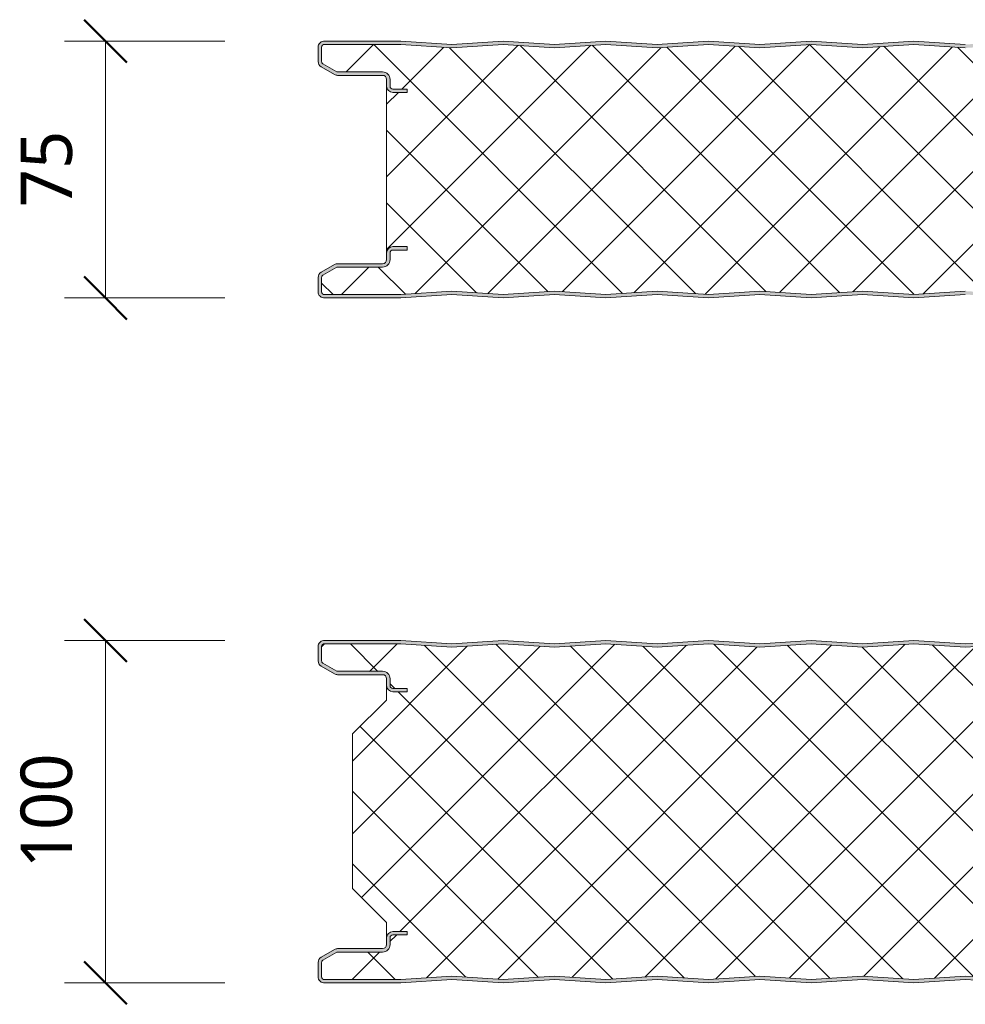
# Model space of a CAD drawing. Header units: millimetres. Extents: x 196 to 3485, y -270 to 1649.
# Tile 3 of 11: x 196 to 473, y 1130 to 1418. Entities that reach past the tile are written whole.
import ezdxf

# ---------------------------------------------------------------- set-up
doc = ezdxf.new("R2010")
doc.units = ezdxf.units.MM
for name, color, linetype, lineweight in [('A-ANNO-DIMS', 211, 'Continuous', 9), ('A-ANNO-DIMS-5', 211, 'Continuous', 9), ('A-DETL-GENF', 92, 'Continuous', 13)]:
    doc.layers.add(name, color=color, linetype=linetype, lineweight=lineweight)
doc.styles.add('Yu Gothic', font='Yu Gothic.ttf', dxfattribs={"height": 15})
doc.dimstyles.new('Diagonal', dxfattribs={"dimscale": 304.8, "dimtxt": 17.413553, "dimasz": 0.04101, "dimexe": 0.03937, "dimexo": 0.024606, "dimgap": 0.024606, "dimtad": 1, "dimdec": 0, "dimzin": 0, "dimdsep": 46, "dimtxsty": 'Yu Gothic', "dimblk1": 'OBLIQUE', "dimblk2": 'OBLIQUE', "dimsah": 1, "dimcen": 0.09, "dimazin": 0, "dimtfac": 1, "dimtdec": 4, "dimtix": 1, "dimtmove": 0, "dimatfit": 3, "dimfxl": 1, "dimtvp": 1, "dimtfill": 1, "dimtolj": 1, "dimtzin": 0, "dimarcsym": 2})

# ---------------------------------------------------------------- blocks, each defined once
blk = doc.blocks.new('CR 1100 - SATINLINE - SATINLINE - CR 1100 75mm - SATINLINE - SATINLINE-4331306-15 PANEL SIZE AND PROFILE Copy 1 Copy 2 Copy 1 Copy 1 Copy 2 Copy 1 Copy 1 Copy 1 Copy 3')
at = {"layer": 'A-DETL-GENF'}
h = blk.add_hatch(color=256, dxfattribs=at)
h.paths.add_polyline_path([(1059, 1), (1074.1, 0), (1096.41, 0.03), (1096.67, 0.06), (1097.1, 0.24), (1097.48, 0.53), (1097.81, 1.03), (1097.94, 1.33), (1098, 1.8), (1098.04, 9.61), (1098.16, 9.9), (1098.35, 10.15), (1098.63, 10.35), (1098.89, 10.46), (1099.2, 10.5), (1118.41, 10.53), (1118.67, 10.56), (1119.1, 10.74), (1119.48, 11.03), (1119.8, 11.5), (1119.94, 11.83), (1120, 12.68), (1120, 13.2), (1119.94, 13.67), (1119.76, 14.1), (1119.38, 14.55), (1119.1, 14.76), (1118.67, 14.94), (1118.2, 15), (1114, 15), (1114, 14), (1118.41, 13.97), (1118.77, 13.77), (1118.98, 13.41), (1119, 13.2), (1118.98, 12.09), (1118.77, 11.73), (1118.41, 11.53), (1118.2, 11.5), (1099.2, 11.5), (1098.63, 11.43), (1098.1, 11.21), (1097.65, 10.86), (1097.3, 10.4), (1097.08, 9.87), (1097, 9.3), (1096.98, 1.59), (1096.77, 1.23), (1096.41, 1.03), (1095.91, 1), (1073.89, 1)])
h.paths.add_polyline_path([(414, 0), (429.09, 1), (444, 0), (459.09, 1), (474, 0), (489.09, 1), (504, 0), (519.09, 1), (534, 0), (549.09, 1), (564.21, 0.01), (579.09, 1), (594.21, 0.01), (609.09, 1), (624.21, 0.01), (639.09, 1), (654.21, 0.01), (669.09, 1), (684.21, 0.01), (699.09, 1), (714.21, 0.01), (729.09, 1), (744.21, 0.01), (759.09, 1), (774.21, 0.01), (789.09, 1), (804.21, 0.01), (819.09, 1), (834.21, 0.01), (849.09, 1), (864.21, 0.01), (879.09, 1), (894.21, 0.01), (909.09, 1), (924.21, 0.01), (939.09, 1), (954.21, 0.01), (969.09, 1), (984, 0), (999.3, 0.98), (1014.21, 0.01), (1029.09, 1), (1044, 0), (1059.21, 1), (1073.89, 1), (1059, 2.01), (1044, 1), (1029, 2.01), (1014, 1), (999, 2.01), (984, 1), (969, 2.01), (954, 1), (939, 2.01), (924, 1), (909, 2.01), (894, 1), (879, 2.01), (864, 1), (849, 2.01), (834, 1), (819, 2.01), (804, 1), (789, 2.01), (774, 1), (759, 2.01), (744, 1), (729, 2.01), (714, 1), (699, 2.01), (684, 1), (669, 2.01), (654, 1), (639, 2.01), (624, 1), (609, 2.01), (594, 1), (579, 2.01), (564, 1), (549, 2.01), (534, 1), (519, 2.01), (504, 1), (489, 2.01), (474, 1), (459, 2.01), (444, 1), (429, 2.01), (414, 1), (399, 2.01), (384, 1), (369, 2.01), (354, 1), (339, 2.01), (324, 1), (309, 2.01), (294, 1), (279, 2.01), (264, 1), (249, 2.01), (234, 1), (219, 2.01), (204, 1), (189, 2.01), (174, 1), (159, 2.01), (144, 1), (129, 2.01), (114, 1), (99, 2.01), (84, 1), (69, 2.01), (53.89, 1), (39, 2.01), (24.11, 1), (1.51, 1.05), (1.2, 1.27), (1.02, 1.61), (1, 1.8), (1.03, 6.17), (1.23, 6.53), (1.4, 6.65), (5.46, 9), (18.8, 9), (19.37, 9.07), (19.9, 9.29), (20.36, 9.64), (20.71, 10.1), (20.93, 10.63), (21, 11.2), (21.03, 13.41), (21.23, 13.76), (21.59, 13.97), (21.8, 14), (26, 14), (26, 15), (21.8, 15), (21.33, 14.94), (20.9, 14.76), (20.53, 14.47), (20.24, 14.1), (20.06, 13.67), (20, 13.2), (19.96, 10.89), (19.84, 10.6), (19.65, 10.35), (19.37, 10.15), (19.11, 10.04), (18.8, 10), (5.46, 9.97), (5.21, 9.94), (4.78, 9.76), (0.9, 7.52), (0.53, 7.23), (0.16, 6.65), (0.06, 6.43), (0, 5.52), (0.05, 1.38), (0.19, 0.99), (0.43, 0.63), (0.74, 0.35), (1.1, 0.14), (1.51, 0.02), (3, 0), (24.67, 0.04), (39.09, 1), (54, 0), (69.09, 1), (84, 0), (99.09, 1), (114, 0), (129.09, 1), (144, 0), (159.09, 1), (174, 0), (189.09, 1), (204, 0), (219.09, 1), (234, 0), (249.09, 1), (264, 0), (279.09, 1), (294, 0), (309.09, 1), (324, 0), (339.09, 1), (354, 0), (369.09, 1), (384, 0), (399.09, 1)])
h.paths.add_polyline_path([(1118.2, 60), (1118.67, 60.06), (1119.1, 60.24), (1119.48, 60.53), (1119.76, 60.9), (1119.94, 61.33), (1120, 61.8), (1120, 62.7), (1119.9, 63.27), (1119.76, 63.6), (1119.48, 63.97), (1119, 64.3), (1118.67, 64.44), (1118.2, 64.5), (1098.89, 64.54), (1098.6, 64.66), (1098.35, 64.85), (1098.16, 65.1), (1098.04, 65.39), (1098, 65.7), (1098, 73.2), (1097.9, 73.77), (1097.76, 74.1), (1097.48, 74.47), (1097, 74.8), (1096.67, 74.94), (1096.2, 75), (1073.89, 75), (1058.91, 74), (1043.79, 74.99), (1028.91, 74), (1014, 75), (998.91, 74), (984, 75), (968.91, 74), (954, 75), (938.91, 74), (924, 75), (908.91, 74), (893.79, 74.99), (878.91, 74), (863.79, 74.99), (848.91, 74), (834, 75), (818.91, 74), (803.79, 74.99), (788.91, 74), (773.79, 74.99), (758.91, 74), (743.79, 74.99), (728.91, 74), (714, 75), (698.91, 74), (684, 75), (668.91, 74), (653.79, 74.99), (638.91, 74), (624, 75), (608.91, 74), (594, 75), (578.91, 74), (564, 75), (548.91, 74), (534, 75), (518.91, 74), (504, 75), (488.91, 74), (474, 75), (458.91, 74), (444, 75), (428.91, 74), (414, 75), (398.91, 74), (384, 75), (368.91, 74), (354, 75), (338.91, 74), (324, 75), (308.91, 74), (294, 75), (278.91, 74), (264, 75), (248.91, 74), (234, 75), (218.91, 74), (204, 75), (188.91, 74), (174, 75), (158.91, 74), (144, 75), (128.91, 74), (114, 75), (98.91, 74), (84, 75), (68.91, 74), (54, 75), (38.91, 74), (24.11, 75), (1.4, 74.94), (1, 74.8), (0.74, 74.65), (0.43, 74.37), (0.19, 74.01), (0.05, 73.62), (0, 73.2), (0, 69.04), (0.06, 68.57), (0.24, 68.14), (0.53, 67.77), (1, 67.42), (4.78, 65.24), (5.21, 65.06), (5.68, 65), (19.11, 64.96), (19.4, 64.84), (19.65, 64.65), (19.84, 64.4), (19.96, 64.11), (20, 63.8), (20, 61.8), (20.06, 61.33), (20.24, 60.9), (20.61, 60.47), (20.9, 60.24), (21.33, 60.06), (21.8, 60), (26, 60), (26, 61), (21.59, 61.03), (21.23, 61.24), (21.03, 61.59), (21, 61.8), (21, 63.8), (20.93, 64.37), (20.61, 65.03), (20.36, 65.36), (19.9, 65.71), (19.37, 65.93), (18.8, 66), (5.46, 66), (1.23, 68.47), (1.03, 68.83), (1, 69.04), (1.02, 73.39), (1.2, 73.73), (1.51, 73.95), (1.89, 74), (24.11, 74), (39, 72.99), (54, 74), (69, 72.99), (84, 74), (99, 72.99), (114, 74), (129, 72.99), (144, 74), (159, 72.99), (174, 74), (189, 72.99), (204, 74), (219, 72.99), (234, 74), (249, 72.99), (264, 74), (279, 72.99), (294, 74), (309, 72.99), (324, 74), (339, 72.99), (354, 74), (369, 72.99), (384, 74), (399, 72.99), (414, 74), (429, 72.99), (444, 74), (459, 72.99), (474, 74), (489, 72.99), (504, 74), (519, 72.99), (534, 74), (549, 72.99), (564, 74), (579, 72.99), (594, 74), (609, 72.99), (624, 74), (639, 72.99), (654, 74), (669, 72.99), (684, 74), (699, 72.99), (714, 74), (729, 72.99), (744, 74), (759, 72.99), (774, 74), (789, 72.99), (804, 74), (819, 72.99), (834, 74), (849, 72.99), (864, 74), (879, 72.99), (894, 74), (909, 72.99), (924, 74), (939, 72.99), (954, 74), (969, 72.99), (984, 74), (999.3, 73.01), (1014, 74), (1029, 72.99), (1044.04, 74), (1059, 72.99), (1073.89, 74), (1096.41, 73.97), (1096.77, 73.77), (1096.98, 73.41), (1097, 73.2), (1097, 65.7), (1097.08, 65.13), (1097.3, 64.6), (1097.65, 64.14), (1098.1, 63.79), (1098.63, 63.57), (1099.2, 63.5), (1118.41, 63.47), (1118.77, 63.27), (1118.98, 62.91), (1119, 62.7), (1118.98, 61.59), (1118.77, 61.23), (1118.41, 61.03), (1118.2, 61), (1114, 61), (1114, 60)])
h = blk.add_hatch(dxfattribs=at)
h.set_pattern_fill('FP_2', color=256, style=0, pattern_type=2)
h.set_pattern_definition([(45, (-283.583, -1336.559), (-10.6066, 10.6066), []), (135, (-283.583, -1336.559), (-10.6066, -10.6066), [])])
h.paths.add_polyline_path([(864, 1), (879, 2.01), (894, 1), (909, 2.01), (924, 1), (939, 2.01), (954, 1), (969, 2.01), (984, 1), (999.3, 1.99), (1014, 1), (1029, 2.01), (1044, 1), (1059, 2.01), (1073.89, 1), (1096.41, 1.03), (1096.77, 1.23), (1096.9, 1.4), (1097, 1.8), (1097, 9.3), (1097.08, 9.87), (1097.3, 10.4), (1097.65, 10.86), (1098.1, 11.21), (1098.63, 11.43), (1099.2, 11.5), (1118.41, 11.53), (1118.77, 11.73), (1118.9, 11.9), (1119, 12.3), (1119, 13.2), (1118.9, 13.6), (1118.6, 13.89), (1118.2, 14), (1114, 14), (1114, 15), (1118.2, 15), (1118.67, 14.94), (1119.1, 14.76), (1119.48, 14.47), (1119.76, 14.1), (1119.94, 13.67), (1120, 13.2), (1120, 61.8), (1119.94, 61.33), (1119.76, 60.9), (1119.48, 60.53), (1119.1, 60.24), (1118.67, 60.06), (1118.2, 60), (1114, 60), (1114, 61), (1118.41, 61.03), (1118.77, 61.23), (1118.9, 61.4), (1119, 61.8), (1119, 62.7), (1118.9, 63.1), (1118.6, 63.39), (1118.2, 63.5), (1099.2, 63.5), (1098.63, 63.57), (1098.1, 63.79), (1097.65, 64.14), (1097.3, 64.6), (1097.08, 65.13), (1097, 65.7), (1097, 73.2), (1096.9, 73.6), (1096.6, 73.89), (1096.2, 74), (1073.89, 74), (1059, 72.99), (1044, 74), (1029, 72.99), (1014, 74), (999, 72.99), (984, 74), (969, 72.99), (954, 74), (939, 72.99), (924, 74), (909, 72.99), (894, 74), (879, 72.99), (864, 74), (849, 72.99), (834, 74), (819, 72.99), (804, 74), (789, 72.99), (774, 74), (759, 72.99), (744, 74), (729, 72.99), (714, 74), (699, 72.99), (684, 74), (669, 72.99), (654, 74), (639, 72.99), (624, 74), (609, 72.99), (594, 74), (579, 72.99), (564, 74), (549, 72.99), (534, 74), (519, 72.99), (504, 74), (489, 72.99), (474, 74), (459, 72.99), (444, 74), (429, 72.99), (414, 74), (399, 72.99), (384, 74), (369, 72.99), (354, 74), (339, 72.99), (324, 74), (309, 72.99), (294, 74), (279, 72.99), (264, 74), (249, 72.99), (234, 74), (219, 72.99), (204, 74), (189, 72.99), (174, 74), (159, 72.99), (144, 74), (129, 72.99), (114, 74), (99, 72.99), (84, 74), (69, 72.99), (54, 74), (39, 72.99), (24.11, 74), (1.51, 73.95), (1.2, 73.73), (1.09, 73.57), (1, 73.2), (1, 69.04), (1.11, 68.64), (1.4, 68.35), (5.46, 66), (18.8, 66), (19.37, 65.93), (19.9, 65.71), (20.36, 65.36), (20.71, 64.9), (20.93, 64.37), (21, 63.8), (21, 61.8), (21.11, 61.4), (21.4, 61.11), (21.8, 61), (26, 61), (26, 60), (21.8, 60), (21.33, 60.06), (20.9, 60.24), (20.53, 60.53), (20.24, 60.9), (20.06, 61.33), (20, 61.8), (20, 13.2), (20.06, 13.67), (20.24, 14.1), (20.63, 14.55), (20.9, 14.76), (21.33, 14.94), (21.8, 15), (26, 15), (26, 14), (21.59, 13.97), (21.23, 13.76), (21.11, 13.6), (21, 13.2), (21, 11.2), (20.93, 10.63), (20.61, 9.97), (20.36, 9.64), (19.9, 9.29), (19.37, 9.07), (18.8, 9), (5.46, 9), (1.23, 6.53), (1.11, 6.36), (1, 5.96), (1, 1.8), (1.09, 1.43), (1.34, 1.14), (1.7, 1.01), (1.89, 1), (24.11, 1), (39, 2.01), (54, 1), (69, 2.01), (84, 1), (99, 2.01), (114, 1), (129, 2.01), (144, 1), (159, 2.01), (174, 1), (189, 2.01), (204, 1), (219, 2.01), (234, 1), (249, 2.01), (264, 1), (279, 2.01), (294, 1), (309, 2.01), (324, 1), (339, 2.01), (354, 1), (369, 2.01), (384, 1), (399, 2.01), (414, 1), (429, 2.01), (444, 1), (459, 2.01), (474, 1), (489, 2.01), (504, 1), (519, 2.01), (534, 1), (549, 2.01), (564, 1), (579, 2.01), (594, 1), (609, 2.01), (624, 1), (639, 2.01), (654, 1), (669, 2.01), (684, 1), (699, 2.01), (714, 1), (729, 2.01), (744, 1), (759, 2.01), (774, 1), (789, 2.01), (804, 1), (819, 2.01), (834, 1), (849, 2.01)])
for p, q in [((24.14, 75), (1.93, 75)), ((39, 74), (24.14, 75)), ((54, 75), (39, 74)), ((69, 74), (54, 75)), ((84, 75), (69, 74)), ((99, 74), (84, 75)), ((114, 75), (99, 74)), ((129, 74), (114, 75)), ((144, 75), (129, 74)), ((159, 74), (144, 75)), ((174, 75), (159, 74)), ((189, 74), (174, 75)), ((0, 73.2), (0, 69.04)), ((1, 73.2), (1, 69.04)), ((24.11, 74), (1.89, 74)), ((39, 72.99), (24.11, 74)), ((54, 74), (39, 72.99)), ((69, 72.99), (54, 74)), ((84, 74), (69, 72.99)), ((99, 72.99), (84, 74)), ((114, 74), (99, 72.99)), ((129, 72.99), (114, 74)), ((144, 74), (129, 72.99)), ((159, 72.99), (144, 74)), ((174, 74), (159, 72.99)), ((189, 72.99), (174, 74)), ((0.9, 67.48), (4.78, 65.24)), ((1.4, 68.35), (5.46, 66)), ((5.46, 66), (18.8, 66)), ((5.68, 65), (18.8, 65)), ((20, 63.8), (20, 61.8)), ((21, 63.8), (21, 61.8)), ((20, 61.8), (20, 13.2)), ((21.8, 61), (26, 61)), ((26, 61), (26, 60)), ((26, 60), (21.8, 60)), ((21.8, 15), (26, 15)), ((26, 15), (26, 14)), ((20, 13.2), (20, 11.2)), ((21, 13.2), (21, 11.2)), ((26, 14), (21.8, 14)), ((4.78, 9.76), (0.9, 7.52)), ((5.46, 9), (1.4, 6.65)), ((18.8, 9), (5.46, 9)), ((18.8, 10), (5.68, 10)), ((0, 5.96), (0, 1.8)), ((1, 5.96), (1, 1.8)), ((1.89, 1), (24.11, 1)), ((1.93, 0), (24.14, 0)), ((24.11, 1), (39, 2.01)), ((24.14, 0), (39, 1)), ((39, 2.01), (54, 1)), ((39, 1), (54, 0)), ((54, 1), (69, 2.01)), ((54, 0), (69, 1)), ((69, 2.01), (84, 1)), ((69, 1), (84, 0)), ((84, 1), (99, 2.01)), ((84, 0), (99, 1)), ((99, 2.01), (114, 1)), ((99, 1), (114, 0)), ((114, 1), (129, 2.01)), ((114, 0), (129, 1)), ((129, 2.01), (144, 1)), ((129, 1), (144, 0)), ((144, 1), (159, 2.01)), ((144, 0), (159, 1)), ((159, 2.01), (174, 1)), ((159, 1), (174, 0)), ((174, 1), (189, 2.01)), ((174, 0), (189, 1))]:
    blk.add_line(p, q, dxfattribs=at)
for centre, radius, start, end in [((1.8, 73.2), 1.8, 85.8468, 180), ((1.8, 73.2), 0.8, 83.7686, 180), ((1.8, 69.04), 1.8, 180, 240), ((1.8, 69.04), 0.8, 180, 210), ((1.8, 69.04), 0.8, 180, 240), ((5.68, 66.8), 1.8, 240, 270), ((18.8, 63.8), 2.2, 0, 90), ((18.8, 63.8), 1.2, 360, 90), ((21.8, 61.8), 1.8, 180, 270), ((21.8, 61.8), 0.8, 180, 210), ((21.8, 61.8), 0.8, 180, 270), ((21.8, 13.2), 1.8, 90, 180), ((21.8, 13.2), 0.8, 90, 180), ((21.8, 13.2), 0.8, 150, 180), ((5.68, 8.2), 1.8, 90, 120), ((18.8, 11.2), 1.2, 270, 0), ((18.8, 11.2), 2.2, 270, 360), ((1.8, 5.96), 1.8, 120, 180), ((1.8, 5.96), 0.8, 120, 180), ((1.8, 5.96), 0.8, 150, 180), ((1.8, 1.8), 1.8, 180, 274.1532), ((1.8, 1.8), 0.8, 180, 276.2314)]:
    blk.add_arc(centre, radius, start, end, dxfattribs=at)
blk = doc.blocks.new('CR 1100 - SATINLINE - SATINLINE - CR 1100 100mm - SATINLINE - SATINLINE-4331280-15 PANEL SIZE AND PROFILE Copy 1 Copy 2 Copy 1 Copy 1 Copy 2 Copy 1 Copy 1 Copy 1 Copy 3')
at = {"layer": 'A-DETL-GENF'}
h = blk.add_hatch(color=256, dxfattribs=at)
h.paths.add_polyline_path([(624, 0), (639, 1), (654, 0), (669, 1), (684, 0), (699, 1), (714, 0), (729, 1), (744, 0), (759, 1), (774, 0), (789, 1), (804, 0), (819, 1), (834, 0), (849, 1), (864, 0), (879, 1), (894, 0), (909, 1), (924, 0), (939, 1), (954, 0), (969, 1), (984, 0), (999.3, 0.98), (1014, 0), (1029, 1), (1044, 0), (1059, 1), (1073.86, 0), (1096.2, 0), (1096.67, 0.06), (1097.1, 0.24), (1097.48, 0.53), (1097.76, 0.9), (1097.94, 1.33), (1098, 1.8), (1098.04, 9.61), (1098.16, 9.9), (1098.35, 10.15), (1098.6, 10.34), (1098.89, 10.46), (1099.2, 10.5), (1118.2, 10.5), (1118.67, 10.56), (1119.1, 10.74), (1119.48, 11.03), (1119.76, 11.4), (1119.94, 11.83), (1120, 12.3), (1120, 13.2), (1119.94, 13.67), (1119.76, 14.1), (1119.48, 14.47), (1119.1, 14.76), (1118.67, 14.94), (1118.2, 15), (1114, 15), (1114, 14), (1118.41, 13.97), (1118.77, 13.77), (1118.98, 13.41), (1119, 13.2), (1118.98, 12.09), (1118.77, 11.73), (1118.41, 11.53), (1118.2, 11.5), (1099.2, 11.5), (1098.63, 11.43), (1098.1, 11.21), (1097.65, 10.86), (1097.3, 10.4), (1097.08, 9.87), (1097, 9.3), (1096.98, 1.59), (1096.77, 1.23), (1096.41, 1.03), (1096.2, 1), (1073.89, 1), (1059, 2.01), (1044, 1), (1029, 2.01), (1014, 1), (999, 2.01), (984, 1), (969, 2.01), (954, 1), (939, 2.01), (924, 1), (909, 2.01), (894, 1), (879, 2.01), (864, 1), (849, 2.01), (834, 1), (819, 2.01), (804, 1), (789, 2.01), (774, 1), (759, 2.01), (744, 1), (729, 2.01), (714, 1), (699, 2.01), (684, 1), (669, 2.01), (654, 1), (639, 2.01), (624, 1), (609, 2.01), (594, 1), (579, 2.01), (564, 1), (549, 2.01), (534, 1), (519, 2.01), (504, 1), (489, 2.01), (474, 1), (459, 2.01), (444, 1), (429, 2.01), (414, 1), (399, 2.01), (384, 1), (369, 2.01), (354, 1), (339, 2.01), (324, 1), (309, 2.01), (294, 1), (279, 2.01), (264, 1), (249, 2.01), (234, 1), (219, 2.01), (204, 1), (189, 2.01), (174, 1), (159, 2.01), (144, 1), (129, 2.01), (114, 1), (99, 2.01), (84, 1), (69, 2.01), (54, 1), (39, 2.01), (24.11, 1), (1.51, 1.05), (1.2, 1.27), (1.02, 1.61), (1, 1.8), (1.03, 6.17), (1.23, 6.53), (1.4, 6.65), (5.46, 9), (18.8, 9), (19.37, 9.07), (19.9, 9.29), (20.36, 9.64), (20.71, 10.1), (20.93, 10.63), (21, 11.2), (21.03, 13.41), (21.23, 13.76), (21.59, 13.97), (21.8, 14), (26, 14), (26, 15), (21.8, 15), (21.33, 14.94), (20.9, 14.76), (20.53, 14.47), (20.24, 14.1), (20.06, 13.67), (20, 13.2), (19.96, 10.89), (19.84, 10.6), (19.65, 10.35), (19.4, 10.16), (19.11, 10.04), (18.8, 10), (5.68, 10), (5.21, 9.94), (4.78, 9.76), (0.9, 7.52), (0.53, 7.23), (0.24, 6.86), (0.06, 6.43), (0, 5.96), (0.05, 1.38), (0.19, 0.99), (0.43, 0.63), (0.74, 0.35), (1.1, 0.14), (1.51, 0.02), (1.93, 0), (24.14, 0), (39, 1), (54, 0), (69, 1), (84, 0), (99, 1), (114, 0), (129, 1), (144, 0), (159, 1), (174, 0), (189, 1), (204, 0), (219, 1), (234, 0), (249, 1), (264, 0), (279, 1), (294, 0), (309, 1), (324, 0), (339, 1), (354, 0), (369, 1), (384, 0), (399, 1), (414, 0), (429, 1), (444, 0), (459, 1), (474, 0), (489, 1), (504, 0), (519, 1), (534, 0), (549, 1), (564, 0), (579, 1), (594, 0), (609, 1)])
h.paths.add_polyline_path([(1118.2, 85), (1118.67, 85.06), (1119.1, 85.24), (1119.48, 85.53), (1119.76, 85.9), (1119.94, 86.33), (1120, 86.8), (1120, 87.7), (1119.94, 88.17), (1119.76, 88.6), (1119.48, 88.97), (1119.1, 89.26), (1118.67, 89.44), (1118.2, 89.5), (1098.89, 89.54), (1098.6, 89.66), (1098.35, 89.85), (1098.16, 90.1), (1098.04, 90.39), (1098, 90.7), (1098, 98.2), (1097.94, 98.67), (1097.76, 99.1), (1097.48, 99.47), (1097.1, 99.76), (1096.67, 99.94), (1096.2, 100), (1073.93, 100), (1059, 99), (1044, 100), (1029, 99), (1014, 100), (999, 99), (984, 100), (969, 99), (954, 100), (939, 99), (924, 100), (909, 99), (894, 100), (879, 99), (864, 100), (849, 99), (834, 100), (819, 99), (804, 100), (789, 99), (774, 100), (759, 99), (744, 100), (729, 99), (714, 100), (699, 99), (684, 100), (669, 99), (654, 100), (639, 99), (624, 100), (609, 99), (594, 100), (579, 99), (564, 100), (549, 99), (534, 100), (519, 99), (504, 100), (489, 99), (474, 100), (459, 99), (444, 100), (429, 99), (414, 100), (399, 99), (384, 100), (369, 99), (354, 100), (339, 99), (324, 100), (309, 99), (294, 100), (279, 99), (264, 100), (249, 99), (234, 100), (219, 99), (204, 100), (189, 99), (174, 100), (159, 99), (144, 100), (129, 99), (114, 100), (99, 99), (84, 100), (69, 99), (54, 100), (39, 99), (24.14, 100), (1.51, 99.98), (1.1, 99.86), (0.74, 99.65), (0.43, 99.37), (0.19, 99.01), (0.05, 98.62), (0, 98.2), (0, 94.04), (0.06, 93.57), (0.24, 93.14), (0.53, 92.77), (0.9, 92.48), (4.78, 90.24), (5.21, 90.06), (5.68, 90), (19.11, 89.96), (19.4, 89.84), (19.65, 89.65), (19.84, 89.4), (19.96, 89.11), (20, 88.8), (20, 86.8), (20.06, 86.33), (20.24, 85.9), (20.53, 85.53), (20.9, 85.24), (21.33, 85.06), (21.8, 85), (26, 85), (26, 86), (21.59, 86.03), (21.23, 86.24), (21.03, 86.59), (21, 86.8), (21, 88.8), (20.93, 89.37), (20.71, 89.9), (20.36, 90.36), (19.9, 90.71), (19.37, 90.93), (18.8, 91), (5.46, 91), (1.23, 93.47), (1.03, 93.83), (1, 94.04), (1.02, 98.39), (1.2, 98.73), (1.51, 98.95), (1.89, 99), (24.11, 99), (39, 97.99), (54, 99), (69, 97.99), (84, 99), (99, 97.99), (114, 99), (129, 97.99), (144, 99), (159, 97.99), (174, 99), (189, 97.99), (204, 99), (219, 97.99), (234, 99), (249, 97.99), (264, 99), (279, 97.99), (294, 99), (309, 97.99), (324, 99), (339, 97.99), (354, 99), (369, 97.99), (384, 99), (399, 97.99), (414, 99), (429, 97.99), (444, 99), (459, 97.99), (474, 99), (489, 97.99), (504, 99), (519, 97.99), (534, 99), (549, 97.99), (564, 99), (579, 97.99), (594, 99), (609, 97.99), (624, 99), (639, 97.99), (654, 99), (669, 97.99), (684, 99), (699, 97.99), (714, 99), (729, 97.99), (744, 99), (759, 97.99), (774, 99), (789, 97.99), (804, 99), (819, 97.99), (834, 99), (849, 97.99), (864, 99), (879, 97.99), (894, 99), (909, 97.99), (924, 99), (939, 97.99), (954, 99), (969, 97.99), (984, 99), (999.3, 98.01), (1014, 99), (1029, 97.99), (1044, 99), (1059, 97.99), (1073.89, 99), (1096.41, 98.97), (1096.77, 98.77), (1096.98, 98.41), (1097, 98.2), (1097, 90.7), (1097.08, 90.13), (1097.3, 89.6), (1097.65, 89.14), (1098.1, 88.79), (1098.63, 88.57), (1099.2, 88.5), (1118.41, 88.47), (1118.77, 88.27), (1118.98, 87.91), (1119, 87.7), (1118.98, 86.59), (1118.77, 86.23), (1118.41, 86.03), (1118.2, 86), (1114, 86), (1114, 85)])
h = blk.add_hatch(dxfattribs=at)
h.set_pattern_fill('FP_3', color=256, style=0, pattern_type=2)
h.set_pattern_definition([(45, (-283.583, -1136.559), (-10.6066, 10.6066), []), (135, (-283.583, -1136.559), (-10.6066, -10.6066), [])])
h.paths.add_polyline_path([(564, 1), (579, 2.01), (594.17, 1.01), (609, 2.01), (624.09, 1), (639, 2.01), (654.17, 1.01), (669, 2.01), (684.09, 1), (699, 2.01), (714.09, 1), (729, 2.01), (744.09, 1), (759, 2.01), (774.09, 1), (789, 2.01), (804.17, 1.01), (819, 2.01), (834.17, 1.01), (849, 2.01), (864.09, 1), (879, 2.01), (894.09, 1), (909, 2.01), (924.17, 1.01), (939, 2.01), (954.17, 1.01), (969, 2.01), (984.09, 1), (999.3, 1.99), (1014.17, 1.01), (1029, 2.01), (1044.14, 1.01), (1059, 2.01), (1073.89, 1), (1096.41, 1.03), (1096.77, 1.23), (1096.9, 1.4), (1097, 1.8), (1097.04, 9.61), (1097.09, 9.9), (1097.3, 10.4), (1097.65, 10.86), (1098.1, 11.21), (1098.63, 11.43), (1099.2, 11.5), (1118.41, 11.53), (1118.77, 11.73), (1118.9, 11.9), (1119, 12.3), (1118.95, 13.41), (1118.85, 13.67), (1118.6, 13.89), (1118.2, 14), (1114, 14), (1114, 15), (1118.64, 14.94), (1118.77, 14.9), (1119.19, 14.69), (1119.48, 14.47), (1119.82, 13.98), (1119.98, 13.41), (1120, 13.7), (1120, 17.6), (1110, 27.61), (1110, 72.68), (1120, 82.6), (1119.98, 86.59), (1119.94, 86.33), (1119.76, 85.9), (1119.48, 85.53), (1119.1, 85.24), (1118.6, 85.05), (1118.2, 85), (1114, 85), (1114, 86), (1118.41, 86.03), (1118.77, 86.23), (1118.9, 86.4), (1119, 86.8), (1118.95, 87.91), (1118.85, 88.16), (1118.6, 88.39), (1118.2, 88.5), (1098.89, 88.54), (1098.6, 88.59), (1098.1, 88.79), (1097.65, 89.14), (1097.3, 89.6), (1097.08, 90.13), (1097, 90.7), (1096.95, 98.41), (1096.85, 98.67), (1096.6, 98.89), (1096.2, 99), (1073.84, 99), (1059, 97.99), (1043.83, 98.99), (1029, 97.99), (1013.91, 99), (999, 97.99), (983.91, 99), (969, 97.99), (953.91, 99), (939, 97.99), (923.83, 98.99), (909, 97.99), (893.91, 99), (879, 97.99), (863.83, 98.99), (849, 97.99), (833.91, 99), (819, 97.99), (803.91, 99), (789, 97.99), (773.83, 98.99), (759, 97.99), (743.83, 98.99), (729, 97.99), (713.91, 99), (699, 97.99), (683.83, 98.99), (669, 97.99), (653.83, 98.99), (639, 97.99), (623.91, 99), (609, 97.99), (593.91, 99), (579, 97.99), (563.91, 99), (549, 97.99), (533.91, 99), (519, 97.99), (503.83, 98.99), (489, 97.99), (473.83, 98.99), (459, 97.99), (443.83, 98.99), (429, 97.99), (413.83, 98.99), (399, 97.99), (383.91, 99), (369, 97.99), (353.91, 99), (339, 97.99), (323.83, 98.99), (309, 97.99), (293.83, 98.99), (279, 97.99), (263.83, 98.99), (249, 97.99), (233.91, 99), (219, 97.99), (203.83, 98.99), (189, 97.99), (173.91, 99), (159, 97.99), (143.83, 98.99), (129, 97.99), (113.83, 98.99), (99, 97.99), (83.91, 99), (69, 97.99), (53.91, 99), (39, 97.99), (24.11, 99), (1.51, 98.95), (1.2, 98.73), (1.09, 98.57), (1, 98.2), (1.06, 93.83), (1.11, 93.64), (1.4, 93.35), (5.46, 91), (19.11, 90.96), (19.4, 90.91), (19.9, 90.71), (20.36, 90.36), (20.71, 89.9), (20.93, 89.37), (21, 88.8), (21.06, 86.59), (21.16, 86.33), (21.4, 86.11), (21.8, 86), (26, 86), (26, 85), (21.4, 85.05), (21.23, 85.1), (20.9, 85.24), (20.53, 85.53), (20.24, 85.9), (20.06, 86.33), (20, 86.59), (20, 82.6), (10, 72.68), (10, 27.61), (20, 17.6), (20.03, 13.41), (20.06, 13.67), (20.24, 14.1), (20.61, 14.53), (20.9, 14.76), (21.4, 14.95), (21.8, 15), (26, 15), (26, 14), (21.59, 13.97), (21.23, 13.76), (21.11, 13.6), (21, 13.2), (20.96, 10.89), (20.91, 10.6), (20.61, 9.97), (20.36, 9.64), (19.9, 9.29), (19.37, 9.07), (18.8, 9), (5.46, 9), (1.23, 6.53), (1.11, 6.36), (1, 5.96), (1.05, 1.61), (1.09, 1.43), (1.34, 1.14), (1.7, 1.01), (1.93, 1), (24.14, 1.01), (39, 2.01), (54.09, 1), (69, 2.01), (84.17, 1.01), (99, 2.01), (114.17, 1.01), (129, 2.01), (144.09, 1), (159, 2.01), (174.09, 1), (189, 2.01), (204.17, 1.01), (219, 2.01), (234.17, 1.01), (249, 2.01), (264.09, 1), (279, 2.01), (294.09, 1), (309, 2.01), (324.09, 1), (339, 2.01), (354.17, 1.01), (369, 2.01), (384.09, 1), (399, 2.01), (414.09, 1), (429, 2.01), (444.17, 1.01), (459, 2.01), (474.17, 1.01), (489, 2.01), (504.09, 1), (519, 2.01), (534.17, 1.01), (549, 2.01), (563.91, 1)])
for p, q in [((0, 98.2), (0, 94.04)), ((1, 94.04), (1, 98.2)), ((1.89, 99), (24.11, 99)), ((24.14, 100), (1.93, 100)), ((24.11, 99), (39, 97.99)), ((39, 99), (24.14, 100)), ((54, 100), (39, 99)), ((39, 97.99), (54, 99)), ((69, 99), (54, 100)), ((54, 99), (69, 97.99)), ((84, 100), (69, 99)), ((69, 97.99), (84, 99)), ((99, 99), (84, 100)), ((84, 99), (99, 97.99)), ((114, 100), (99, 99)), ((99, 97.99), (114, 99)), ((129, 99), (114, 100)), ((114, 99), (129, 97.99)), ((144, 100), (129, 99)), ((129, 97.99), (144, 99)), ((159, 99), (144, 100)), ((144, 99), (159, 97.99)), ((174, 100), (159, 99)), ((159, 97.99), (174, 99)), ((189, 99), (174, 100)), ((174, 99), (189, 97.99)), ((204, 100), (189, 99)), ((189, 97.99), (204, 99)), ((0.9, 92.48), (4.78, 90.24)), ((5.46, 91), (1.4, 93.35)), ((18.8, 91), (5.46, 91)), ((5.68, 90), (18.8, 90)), ((20, 88.8), (20, 86.8)), ((20, 86.8), (20, 82.6)), ((21, 86.8), (21, 88.8)), ((26, 86), (21.8, 86)), ((21.8, 85), (26, 85)), ((26, 85), (26, 86)), ((20, 82.6), (10, 72.68)), ((10, 72.68), (10, 27.61)), ((10, 27.61), (20, 17.6)), ((20, 17.6), (20, 13.2)), ((26, 15), (21.8, 15)), ((26, 14), (26, 15)), ((20, 13.2), (20, 11.2)), ((21, 11.2), (21, 13.2)), ((21.8, 14), (26, 14)), ((4.78, 9.76), (0.9, 7.52)), ((1.4, 6.65), (5.46, 9)), ((5.46, 9), (18.8, 9)), ((18.8, 10), (5.68, 10)), ((0, 5.96), (0, 1.8)), ((1, 1.8), (1, 5.96)), ((24.11, 1), (1.89, 1)), ((1.93, 0), (24.14, 0)), ((39, 2.01), (24.11, 1)), ((24.14, 0), (39, 1)), ((54, 1), (39, 2.01)), ((39, 1), (54, 0)), ((69, 2.01), (54, 1)), ((54, 0), (69, 1)), ((84, 1), (69, 2.01)), ((69, 1), (84, 0)), ((99, 2.01), (84, 1)), ((84, 0), (99, 1)), ((114, 1), (99, 2.01)), ((99, 1), (114, 0)), ((129, 2.01), (114, 1)), ((114, 0), (129, 1)), ((144, 1), (129, 2.01)), ((129, 1), (144, 0)), ((159, 2.01), (144, 1)), ((144, 0), (159, 1)), ((174, 1), (159, 2.01)), ((159, 1), (174, 0)), ((189, 2.01), (174, 1)), ((174, 0), (189, 1)), ((204, 1), (189, 2.01)), ((189, 1), (204, 0))]:
    blk.add_line(p, q, dxfattribs=at)
for centre, radius, start, end in [((1.8, 98.2), 1.8, 85.8468, 180), ((1.8, 98.2), 0.8, 83.7686, 180), ((1.8, 94.04), 1.8, 180, 240), ((1.8, 94.04), 0.8, 180, 240), ((5.68, 91.8), 1.8, 240, 270), ((18.8, 88.8), 2.2, 360, 90), ((18.8, 88.8), 1.2, 360, 90), ((21.8, 86.8), 1.8, 180, 270), ((21.8, 86.8), 0.8, 180, 270), ((21.8, 13.2), 1.8, 90, 180), ((21.8, 13.2), 0.8, 90, 180), ((5.68, 8.2), 1.8, 90, 120), ((18.8, 11.2), 1.2, 270, 0), ((18.8, 11.2), 2.2, 270, 0), ((1.8, 5.96), 1.8, 120, 180), ((1.8, 5.96), 0.8, 120, 180), ((1.8, 1.8), 1.8, 180, 274.1532), ((1.8, 1.8), 0.8, 180, 276.2314)]:
    blk.add_arc(centre, radius, start, end, dxfattribs=at)
blk = doc.blocks.new('DIMBLOCK2-15 PANEL SIZE AND PROFILE Copy 1 Copy 2 Copy 1 Copy 1 Copy 2 Copy 1 Copy 1 Copy 1 Copy 3')
at = {"layer": 'A-ANNO-DIMS-5', "lineweight": 50}
for p, q in [((221.48, 1411.56), (215.23, 1417.81)), ((221.48, 1411.56), (227.73, 1405.31)), ((221.48, 1336.56), (215.23, 1342.81)), ((221.48, 1336.56), (227.73, 1330.31))]:
    blk.add_line(p, q, dxfattribs=at)
at = {"layer": 'A-ANNO-DIMS-5'}
for p, q in [((221.48, 1411.56), (209.48, 1411.56)), ((221.48, 1336.56), (221.48, 1411.56)), ((221.48, 1411.56), (256.31, 1411.56)), ((221.48, 1336.56), (209.48, 1336.56)), ((221.48, 1336.56), (256.31, 1336.56))]:
    blk.add_line(p, q, dxfattribs=at)
at = {"layer": 'A-ANNO-DIMS-5', "color": 0, "insert": (196.68, 1363.05), "char_height": 15, "width": 26.4276, "attachment_point": 1, "rotation": 90, "line_spacing_factor": 1.024327, "style": 'Yu Gothic', "bg_fill": 3, "box_fill_scale": 1.25, "bg_fill_color": 9, "bg_fill_true_color": 13158600, "bg_fill_transparency": 0}
blk.add_mtext('75', dxfattribs=at)
blk = doc.blocks.new('_Oblique')
at = {"color": 0, "linetype": 'ByBlock', "lineweight": -2}
blk.add_line((-0.5, -0.5), (0.5, 0.5), dxfattribs=at)
blk = doc.blocks.new('DIMBLOCK3-15 PANEL SIZE AND PROFILE Copy 1 Copy 2 Copy 1 Copy 1 Copy 2 Copy 1 Copy 1 Copy 1 Copy 3')
at = {"layer": 'A-ANNO-DIMS-5', "lineweight": 50}
for p, q in [((221.48, 1236.56), (215.23, 1242.81)), ((221.48, 1236.56), (227.73, 1230.31)), ((221.48, 1136.56), (215.23, 1142.81)), ((221.48, 1136.56), (227.73, 1130.31))]:
    blk.add_line(p, q, dxfattribs=at)
at = {"layer": 'A-ANNO-DIMS-5'}
for p, q in [((221.48, 1236.56), (209.48, 1236.56)), ((221.48, 1136.56), (221.48, 1236.56)), ((221.48, 1236.56), (256.31, 1236.56)), ((221.48, 1136.56), (209.48, 1136.56)), ((221.48, 1136.56), (256.31, 1136.56))]:
    blk.add_line(p, q, dxfattribs=at)
at = {"layer": 'A-ANNO-DIMS-5', "color": 0, "insert": (196.68, 1170.04), "char_height": 15, "width": 39.6414, "attachment_point": 1, "rotation": 90, "line_spacing_factor": 1.024327, "style": 'Yu Gothic', "bg_fill": 3, "box_fill_scale": 1.25, "bg_fill_color": 9, "bg_fill_true_color": 13158600, "bg_fill_transparency": 0}
blk.add_mtext('100', dxfattribs=at)

msp = doc.modelspace()

# ---------------------------------------------------------------- block references
at = {"layer": 'A-DETL-GENF'}
for name, p in [('CR 1100 - SATINLINE - SATINLINE - CR 1100 75mm - SATINLINE - SATINLINE-4331306-15 PANEL SIZE AND PROFILE Copy 1 Copy 2 Copy 1 Copy 1 Copy 2 Copy 1 Copy 1 Copy 1 Copy 3', (283.58, 1336.56)), ('CR 1100 - SATINLINE - SATINLINE - CR 1100 100mm - SATINLINE - SATINLINE-4331280-15 PANEL SIZE AND PROFILE Copy 1 Copy 2 Copy 1 Copy 1 Copy 2 Copy 1 Copy 1 Copy 1 Copy 3', (283.58, 1136.56))]:
    msp.add_blockref(name, p, dxfattribs=at)

# ---------------------------------------------------------------- dimensions: what is measured, and where the dimension line sits
at = {"layer": 'A-ANNO-DIMS'}
for base, p1, p2, override, picture, middle in [((221.48, 1411.56), (263.81, 1336.56), (263.81, 1411.56), {"dimpost": '<>', "dimfxl": 75}, 'DIMBLOCK2-15 PANEL SIZE AND PROFILE Copy 1 Copy 2 Copy 1 Copy 1 Copy 2 Copy 1 Copy 1 Copy 1 Copy 3', (206.48, 1374.06)), ((221.48, 1236.56), (263.81, 1136.56), (263.81, 1236.56), {"dimpost": '<>', "dimfxl": 100}, 'DIMBLOCK3-15 PANEL SIZE AND PROFILE Copy 1 Copy 2 Copy 1 Copy 1 Copy 2 Copy 1 Copy 1 Copy 1 Copy 3', (206.48, 1186.56))]:
    dim = msp.add_linear_dim(base=base, p1=p1, p2=p2, angle=90, dimstyle='Diagonal', override=override, dxfattribs=at)
    dim.commit()
    dim.dimension.update_dxf_attribs({"geometry": picture, "text_midpoint": middle})

doc.saveas('drawing.dxf')
